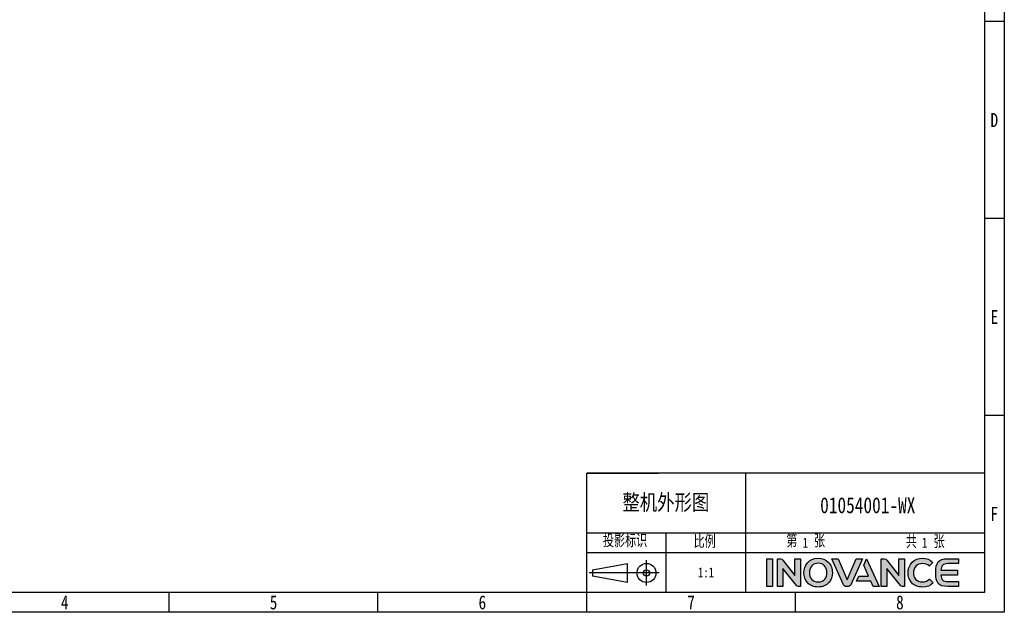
# Model space of a CAD drawing. Header units: millimetres. Extents: x -245 to 2192, y -983 to -162.
# Tile 40 of 49: x 1508 to 2192, y -983 to -571. Entities that reach past the tile are written whole.
import ezdxf
from ezdxf.enums import TextEntityAlignment as Align

# ---------------------------------------------------------------- set-up
doc = ezdxf.new("R2010")
doc.units = ezdxf.units.MM
doc.header["$LTSCALE"] = 30.734
doc.linetypes.add('DASHED', pattern=[0.2, 0.1, -0.1])
doc.layers.get('0').update_dxf_attribs({"linetype": 'CONTINUOUS'})
doc.layers.add('logo-蓝色', color=142, linetype='CONTINUOUS')
doc.layers.add('虚线', color=7, linetype='DASHED')
doc.styles.get("Standard").update_dxf_attribs({"font": 'txt', "width": 0.707})
doc.styles.add('仿宋体', font='STFANGSO.TTF', dxfattribs={"width": 0.8})

# ---------------------------------------------------------------- blocks, each defined once
blk = doc.blocks.new('3')
at = {"layer": 'logo-蓝色'}
h = blk.add_hatch(color=256, dxfattribs=at)
h.dxf.hatch_style = 1
edge = h.paths.add_edge_path()
edge.add_spline(control_points=[(8031.7, 154.4), (8031.7, 154.4), (8038.3, 154.4), (8038.3, 154.4), (8038.3, 154.4), (8038.3, 154.4), (8038.3, 187.8), (8038.3, 187.8), (8038.3, 187.8), (8038.3, 187.8), (8031.7, 187.8), (8031.7, 187.8), (8031.7, 187.8), (8031.7, 187.8), (8031.7, 154.4), (8031.7, 154.4)], knot_values=[0, 0, 0, 0, 0.25, 0.25, 0.25, 0.25, 0.5, 0.5, 0.5, 0.5, 0.75, 0.75, 0.75, 0.75, 1, 1, 1, 1], degree=3, periodic=1)
h = blk.add_hatch(color=256, dxfattribs=at)
h.dxf.hatch_style = 1
edge = h.paths.add_edge_path()
edge.add_spline(control_points=[(8065.4, 187.8), (8065.4, 187.8), (8065.4, 167.7), (8065.4, 167.7), (8065.4, 167.7), (8065.4, 167.7), (8050.7, 186.3), (8050.7, 186.3), (8050.7, 186.3), (8050, 187.2), (8049, 187.8), (8047.8, 187.8), (8047.8, 187.8), (8047.8, 187.8), (8044.2, 187.8), (8044.2, 187.8), (8044.2, 187.8), (8044.2, 187.8), (8044.2, 154.3), (8044.2, 154.3), (8044.2, 154.3), (8044.2, 154.3), (8050.8, 154.3), (8050.8, 154.3), (8050.8, 154.3), (8050.8, 154.3), (8050.8, 176.2), (8050.8, 176.2), (8050.8, 176.2), (8050.8, 176.2), (8067.4, 155.4), (8067.4, 155.4), (8067.4, 155.4), (8067.8, 154.7), (8068.6, 154.3), (8069.4, 154.3), (8069.4, 154.3), (8069.4, 154.3), (8072, 154.3), (8072, 154.3), (8072, 154.3), (8072, 154.3), (8072, 187.8), (8072, 187.8), (8072, 187.8), (8072, 187.8), (8065.4, 187.8), (8065.4, 187.8)], knot_values=[0, 0, 0, 0, 0.083333, 0.083333, 0.083333, 0.083333, 0.166667, 0.166667, 0.166667, 0.166667, 0.25, 0.25, 0.25, 0.25, 0.333333, 0.333333, 0.333333, 0.333333, 0.416667, 0.416667, 0.416667, 0.416667, 0.5, 0.5, 0.5, 0.5, 0.583333, 0.583333, 0.583333, 0.583333, 0.666667, 0.666667, 0.666667, 0.666667, 0.75, 0.75, 0.75, 0.75, 0.833333, 0.833333, 0.833333, 0.833333, 0.916667, 0.916667, 0.916667, 0.916667, 1, 1, 1, 1], degree=3, periodic=1)
h = blk.add_hatch(color=256, dxfattribs=at)
h.dxf.hatch_style = 1
edge = h.paths.add_edge_path(flags=16)
edge.add_spline(control_points=[(8086, 179.5), (8087.9, 181.4), (8090.4, 182.4), (8093.5, 182.4), (8093.5, 182.4), (8096.6, 182.4), (8099.1, 181.5), (8100.9, 179.6), (8100.9, 179.6), (8103, 177.5), (8104.1, 174.3), (8104.1, 170.9), (8104.1, 170.9), (8104, 165.5), (8101.2, 159.8), (8093.5, 159.8), (8093.5, 159.8), (8085.9, 159.8), (8083, 165.5), (8082.9, 170.8), (8082.9, 170.8), (8082.8, 174.2), (8083.9, 177.4), (8086, 179.5)], knot_values=[0, 0, 0, 0, 0.166667, 0.166667, 0.166667, 0.166667, 0.333333, 0.333333, 0.333333, 0.333333, 0.5, 0.5, 0.5, 0.5, 0.666667, 0.666667, 0.666667, 0.666667, 0.833333, 0.833333, 0.833333, 0.833333, 1, 1, 1, 1], degree=3, periodic=0)
edge = h.paths.add_edge_path()
edge.add_spline(control_points=[(8093.5, 188.5), (8081.7, 188.5), (8076.3, 179.4), (8076.3, 170.9), (8076.3, 170.9), (8076.3, 166.3), (8077.8, 162.1), (8080.5, 159), (8080.5, 159), (8083.6, 155.5), (8088.1, 153.7), (8093.5, 153.7), (8093.5, 153.7), (8098.9, 153.7), (8103.4, 155.5), (8106.4, 159.1), (8106.4, 159.1), (8109.1, 162.1), (8110.6, 166.4), (8110.6, 170.9), (8110.6, 170.9), (8110.7, 175.9), (8108.9, 180.5), (8105.7, 183.7), (8105.7, 183.7), (8102.7, 186.9), (8098.4, 188.5), (8093.5, 188.5)], knot_values=[0, 0, 0, 0, 0.142857, 0.142857, 0.142857, 0.142857, 0.285714, 0.285714, 0.285714, 0.285714, 0.428571, 0.428571, 0.428571, 0.428571, 0.571429, 0.571429, 0.571429, 0.571429, 0.714286, 0.714286, 0.714286, 0.714286, 0.857143, 0.857143, 0.857143, 0.857143, 1, 1, 1, 1], degree=3, periodic=0)
h = blk.add_hatch(color=256, dxfattribs=at)
h.dxf.hatch_style = 1
edge = h.paths.add_edge_path()
edge.add_spline(control_points=[(8139.4, 187.8), (8139.4, 187.8), (8128.4, 162.3), (8128.4, 162.3), (8128.4, 162.3), (8128.4, 162.3), (8117.5, 187.8), (8117.5, 187.8), (8117.5, 187.8), (8117.5, 187.8), (8110.1, 187.8), (8110.1, 187.8), (8110.1, 187.8), (8110.1, 187.8), (8124.1, 156.5), (8124.1, 156.5), (8124.1, 156.5), (8124.7, 155.3), (8125.9, 154.4), (8127.4, 154.4), (8127.4, 154.4), (8127.4, 154.4), (8127.4, 154.4), (8127.4, 154.4), (8127.4, 154.4), (8127.4, 154.4), (8129.4, 154.4), (8129.4, 154.4), (8129.4, 154.4), (8129.4, 154.4), (8129.5, 154.4), (8129.5, 154.4), (8129.5, 154.4), (8130.9, 154.4), (8132.2, 155.3), (8132.8, 156.5), (8132.8, 156.5), (8132.8, 156.5), (8146.8, 187.8), (8146.8, 187.8), (8146.8, 187.8), (8146.8, 187.8), (8139.4, 187.8), (8139.4, 187.8)], knot_values=[0, 0, 0, 0, 0.090909, 0.090909, 0.090909, 0.090909, 0.181818, 0.181818, 0.181818, 0.181818, 0.272727, 0.272727, 0.272727, 0.272727, 0.363636, 0.363636, 0.363636, 0.363636, 0.454545, 0.454545, 0.454545, 0.454545, 0.545455, 0.545455, 0.545455, 0.545455, 0.636364, 0.636364, 0.636364, 0.636364, 0.727273, 0.727273, 0.727273, 0.727273, 0.818182, 0.818182, 0.818182, 0.818182, 0.909091, 0.909091, 0.909091, 0.909091, 1, 1, 1, 1], degree=3, periodic=1)
h = blk.add_hatch(color=256, dxfattribs=at)
h.dxf.hatch_style = 1
edge = h.paths.add_edge_path()
edge.add_spline(control_points=[(8151.9, 187.8), (8151.9, 187.8), (8148.5, 180), (8148.5, 180), (8148.5, 180), (8148.5, 180), (8154.2, 166.8), (8154.2, 166.8), (8154.2, 166.8), (8154.2, 166.8), (8142.5, 166.8), (8142.5, 166.8), (8142.5, 166.8), (8142.5, 166.8), (8139.7, 160.6), (8139.7, 160.6), (8139.7, 160.6), (8139.7, 160.6), (8156.9, 160.6), (8156.9, 160.6), (8156.9, 160.6), (8156.9, 160.6), (8159.7, 154.4), (8159.7, 154.4), (8159.7, 154.4), (8159.7, 154.4), (8166.9, 154.4), (8166.9, 154.4), (8166.9, 154.4), (8166.9, 154.4), (8151.9, 187.8), (8151.9, 187.8)], knot_values=[0, 0, 0, 0, 0.125, 0.125, 0.125, 0.125, 0.25, 0.25, 0.25, 0.25, 0.375, 0.375, 0.375, 0.375, 0.5, 0.5, 0.5, 0.5, 0.625, 0.625, 0.625, 0.625, 0.75, 0.75, 0.75, 0.75, 0.875, 0.875, 0.875, 0.875, 1, 1, 1, 1], degree=3, periodic=1)
h = blk.add_hatch(color=256, dxfattribs=at)
h.dxf.hatch_style = 1
edge = h.paths.add_edge_path()
edge.add_spline(control_points=[(8190.9, 187.8), (8190.9, 187.8), (8190.9, 167.7), (8190.9, 167.7), (8190.9, 167.7), (8190.9, 167.7), (8176.2, 186.3), (8176.2, 186.3), (8176.2, 186.3), (8175.5, 187.2), (8174.5, 187.8), (8173.3, 187.8), (8173.3, 187.8), (8173.3, 187.8), (8169.7, 187.8), (8169.7, 187.8), (8169.7, 187.8), (8169.7, 187.8), (8169.7, 154.3), (8169.7, 154.3), (8169.7, 154.3), (8169.7, 154.3), (8176.3, 154.3), (8176.3, 154.3), (8176.3, 154.3), (8176.3, 154.3), (8176.3, 176.2), (8176.3, 176.2), (8176.3, 176.2), (8176.3, 176.2), (8192.9, 155.4), (8192.9, 155.4), (8192.9, 155.4), (8193.3, 154.7), (8194.1, 154.3), (8194.9, 154.3), (8194.9, 154.3), (8194.9, 154.3), (8197.5, 154.3), (8197.5, 154.3), (8197.5, 154.3), (8197.5, 154.3), (8197.5, 187.8), (8197.5, 187.8), (8197.5, 187.8), (8197.5, 187.8), (8190.9, 187.8), (8190.9, 187.8)], knot_values=[0, 0, 0, 0, 0.083333, 0.083333, 0.083333, 0.083333, 0.166667, 0.166667, 0.166667, 0.166667, 0.25, 0.25, 0.25, 0.25, 0.333333, 0.333333, 0.333333, 0.333333, 0.416667, 0.416667, 0.416667, 0.416667, 0.5, 0.5, 0.5, 0.5, 0.583333, 0.583333, 0.583333, 0.583333, 0.666667, 0.666667, 0.666667, 0.666667, 0.75, 0.75, 0.75, 0.75, 0.833333, 0.833333, 0.833333, 0.833333, 0.916667, 0.916667, 0.916667, 0.916667, 1, 1, 1, 1], degree=3, periodic=1)
h = blk.add_hatch(color=256, dxfattribs=at)
h.dxf.hatch_style = 1
edge = h.paths.add_edge_path()
edge.add_spline(control_points=[(8227.7, 163.2), (8225.7, 161.2), (8222.6, 159.9), (8219.6, 159.9), (8219.6, 159.9), (8211.4, 159.9), (8208.5, 165.6), (8208.4, 170.9), (8208.4, 170.9), (8208.4, 174.1), (8209.5, 177.1), (8211.6, 179.1), (8211.6, 179.1), (8213.5, 181.1), (8216.3, 182.1), (8219.6, 182.1), (8219.6, 182.1), (8222.6, 182.1), (8225.4, 181.1), (8227.4, 179.1), (8227.4, 179.1), (8227.4, 179.1), (8227.5, 178.9), (8227.5, 178.9), (8227.5, 178.9), (8227.5, 178.9), (8232, 183.2), (8232, 183.2), (8232, 183.2), (8232, 183.2), (8231.8, 183.4), (8231.8, 183.4), (8231.8, 183.4), (8228.4, 186.7), (8224.2, 188.5), (8219.6, 188.5), (8219.6, 188.5), (8214.4, 188.5), (8210, 186.8), (8206.8, 183.6), (8206.8, 183.6), (8203.7, 180.4), (8201.9, 175.8), (8201.9, 170.9), (8201.9, 170.9), (8201.9, 166.3), (8203.4, 162.1), (8206.1, 159), (8206.1, 159), (8209.2, 155.5), (8213.9, 153.7), (8219.6, 153.7), (8219.6, 153.7), (8224.6, 153.7), (8229, 155.4), (8232.3, 158.6), (8232.3, 158.6), (8232.3, 158.6), (8232.4, 158.8), (8232.4, 158.8), (8232.4, 158.8), (8232.4, 158.8), (8227.9, 163.4), (8227.9, 163.4), (8227.9, 163.4), (8227.9, 163.4), (8227.7, 163.2), (8227.7, 163.2)], knot_values=[0, 0, 0, 0, 0.058824, 0.058824, 0.058824, 0.058824, 0.117647, 0.117647, 0.117647, 0.117647, 0.176471, 0.176471, 0.176471, 0.176471, 0.235294, 0.235294, 0.235294, 0.235294, 0.294118, 0.294118, 0.294118, 0.294118, 0.352941, 0.352941, 0.352941, 0.352941, 0.411765, 0.411765, 0.411765, 0.411765, 0.470588, 0.470588, 0.470588, 0.470588, 0.529412, 0.529412, 0.529412, 0.529412, 0.588235, 0.588235, 0.588235, 0.588235, 0.647059, 0.647059, 0.647059, 0.647059, 0.705882, 0.705882, 0.705882, 0.705882, 0.764706, 0.764706, 0.764706, 0.764706, 0.823529, 0.823529, 0.823529, 0.823529, 0.882353, 0.882353, 0.882353, 0.882353, 0.941176, 0.941176, 0.941176, 0.941176, 1, 1, 1, 1], degree=3, periodic=0)
h = blk.add_hatch(color=256, dxfattribs=at)
h.dxf.hatch_style = 1
edge = h.paths.add_edge_path()
edge.add_spline(control_points=[(8250.3, 182), (8250.3, 182), (8262.8, 182), (8262.8, 182), (8262.8, 182), (8262.8, 182), (8262.8, 187.8), (8262.8, 187.8), (8262.8, 187.8), (8262.8, 187.8), (8250.1, 187.8), (8250.1, 187.8), (8250.1, 187.8), (8238.5, 187.8), (8235.3, 183.3), (8235.3, 171.5), (8235.3, 171.5), (8235.3, 171.5), (8235.3, 171.1), (8235.3, 171.1), (8235.3, 171.1), (8235.3, 171.1), (8235.3, 171.1), (8235.3, 171.1), (8235.3, 171.1), (8235.3, 171.1), (8235.3, 171.1), (8235.3, 171.1), (8235.3, 171.1), (8235.3, 171.1), (8235.3, 171.1), (8235.3, 171.1), (8235.3, 171.1), (8235.3, 171.1), (8235.3, 170.6), (8235.3, 170.6), (8235.3, 170.6), (8235.3, 158.8), (8238.5, 154.4), (8250.1, 154.4), (8250.1, 154.4), (8250.1, 154.4), (8262.8, 154.4), (8262.8, 154.4), (8262.8, 154.4), (8262.8, 154.4), (8262.8, 160.2), (8262.8, 160.2), (8262.8, 160.2), (8262.8, 160.2), (8250.3, 160.2), (8250.3, 160.2), (8250.3, 160.2), (8247.2, 160.2), (8244.9, 160.7), (8243.5, 162.3), (8243.5, 162.3), (8242.4, 163.6), (8241.9, 165.6), (8241.7, 168), (8241.7, 168), (8241.7, 168), (8261.7, 168), (8261.7, 168), (8261.7, 168), (8261.7, 168), (8261.7, 171.1), (8261.7, 171.1), (8261.7, 171.1), (8261.7, 171.1), (8261.7, 174.2), (8261.7, 174.2), (8261.7, 174.2), (8261.7, 174.2), (8241.7, 174.2), (8241.7, 174.2), (8241.7, 174.2), (8241.9, 176.5), (8242.4, 178.5), (8243.5, 179.8), (8243.5, 179.8), (8244.9, 181.4), (8247.2, 182), (8250.3, 182)], knot_values=[0, 0, 0, 0, 0.047619, 0.047619, 0.047619, 0.047619, 0.095238, 0.095238, 0.095238, 0.095238, 0.142857, 0.142857, 0.142857, 0.142857, 0.190476, 0.190476, 0.190476, 0.190476, 0.238095, 0.238095, 0.238095, 0.238095, 0.285714, 0.285714, 0.285714, 0.285714, 0.333333, 0.333333, 0.333333, 0.333333, 0.380952, 0.380952, 0.380952, 0.380952, 0.428571, 0.428571, 0.428571, 0.428571, 0.47619, 0.47619, 0.47619, 0.47619, 0.52381, 0.52381, 0.52381, 0.52381, 0.571429, 0.571429, 0.571429, 0.571429, 0.619048, 0.619048, 0.619048, 0.619048, 0.666667, 0.666667, 0.666667, 0.666667, 0.714286, 0.714286, 0.714286, 0.714286, 0.761905, 0.761905, 0.761905, 0.761905, 0.809524, 0.809524, 0.809524, 0.809524, 0.857143, 0.857143, 0.857143, 0.857143, 0.904762, 0.904762, 0.904762, 0.904762, 0.952381, 0.952381, 0.952381, 0.952381, 1, 1, 1, 1], degree=3, periodic=0)
at = {"color": 2}
for p, q in [((8318.1, 836), (8294.1, 836)), ((8318.1, 598.4), (8294.1, 598.4)), ((8318.1, 360.8), (8294.1, 360.8)), ((8294.1, 291.2), (7814.1, 291.2)), ((7814.1, 147.2), (7814.1, 291.2)), ((7814.1, 291.2), (7900.5, 291.2)), ((8006.1, 147.2), (8006.1, 291.2)), ((7814.1, 147.2), (7814.1, 219.2)), ((7814.1, 219.2), (7900.5, 219.2)), ((7814.1, 219.2), (8294.1, 219.2)), ((7910.1, 147.2), (7910.1, 219.2)), ((7814.1, 195.2), (8006.1, 195.2)), ((7821, 174.6), (7863.2, 182.2)), ((7863.2, 159.2), (7863.2, 182.2)), ((7886.2, 155.4), (7886.2, 186.1)), ((7901.6, 170.7), (7817.1, 170.7)), ((7821, 174.6), (7821, 166.9)), ((7863.2, 159.2), (7821, 166.9)), ((7310.1, 123.2), (7310.1, 147.2)), ((7562.1, 123.2), (7562.1, 147.2)), ((7814.1, 123.2), (7814.1, 147.2)), ((8066.1, 123.2), (8066.1, 147.2))]:
    blk.add_line(p, q, dxfattribs=at)
for points in [[(6302.1, 123.2), (6302.1, 1548.8), (8318.1, 1548.8), (8318.1, 123.2)], [(6422.1, 147.2), (6422.1, 1524.8), (8294.1, 1524.8), (8294.1, 147.2)], [(8006.1, 195.2), (8294.1, 195.2), (8294.1, 147.2), (8006.1, 147.2)]]:
    blk.add_lwpolyline(points, close=True, dxfattribs=at)
for radius in [11.5, 3.84]:
    blk.add_circle((7886.2, 170.7), radius, dxfattribs=at)
at = {"layer": 'logo-蓝色'}
for points, knots in [([(8031.7, 154.4), (8031.7, 154.4), (8038.3, 154.4), (8038.3, 154.4), (8038.3, 154.4), (8038.3, 154.4), (8038.3, 187.8), (8038.3, 187.8), (8038.3, 187.8), (8038.3, 187.8), (8031.7, 187.8), (8031.7, 187.8), (8031.7, 187.8), (8031.7, 187.8), (8031.7, 154.4), (8031.7, 154.4)], [0, 0, 0, 0, 0.25, 0.25, 0.25, 0.25, 0.5, 0.5, 0.5, 0.5, 0.75, 0.75, 0.75, 0.75, 1, 1, 1, 1]), ([(8065.4, 187.8), (8065.4, 187.8), (8065.4, 167.7), (8065.4, 167.7), (8065.4, 167.7), (8065.4, 167.7), (8050.7, 186.3), (8050.7, 186.3), (8050.7, 186.3), (8050, 187.2), (8049, 187.8), (8047.8, 187.8), (8047.8, 187.8), (8047.8, 187.8), (8044.2, 187.8), (8044.2, 187.8), (8044.2, 187.8), (8044.2, 187.8), (8044.2, 154.3), (8044.2, 154.3), (8044.2, 154.3), (8044.2, 154.3), (8050.8, 154.3), (8050.8, 154.3), (8050.8, 154.3), (8050.8, 154.3), (8050.8, 176.2), (8050.8, 176.2), (8050.8, 176.2), (8050.8, 176.2), (8067.4, 155.4), (8067.4, 155.4), (8067.4, 155.4), (8067.8, 154.7), (8068.6, 154.3), (8069.4, 154.3), (8069.4, 154.3), (8069.4, 154.3), (8072, 154.3), (8072, 154.3), (8072, 154.3), (8072, 154.3), (8072, 187.8), (8072, 187.8), (8072, 187.8), (8072, 187.8), (8065.4, 187.8), (8065.4, 187.8)], [0, 0, 0, 0, 0.083333, 0.083333, 0.083333, 0.083333, 0.166667, 0.166667, 0.166667, 0.166667, 0.25, 0.25, 0.25, 0.25, 0.333333, 0.333333, 0.333333, 0.333333, 0.416667, 0.416667, 0.416667, 0.416667, 0.5, 0.5, 0.5, 0.5, 0.583333, 0.583333, 0.583333, 0.583333, 0.666667, 0.666667, 0.666667, 0.666667, 0.75, 0.75, 0.75, 0.75, 0.833333, 0.833333, 0.833333, 0.833333, 0.916667, 0.916667, 0.916667, 0.916667, 1, 1, 1, 1]), ([(8093.5, 188.5), (8081.7, 188.5), (8076.3, 179.4), (8076.3, 170.9), (8076.3, 170.9), (8076.3, 166.3), (8077.8, 162.1), (8080.5, 159), (8080.5, 159), (8083.6, 155.5), (8088.1, 153.7), (8093.5, 153.7), (8093.5, 153.7), (8098.9, 153.7), (8103.4, 155.5), (8106.4, 159.1), (8106.4, 159.1), (8109.1, 162.1), (8110.6, 166.4), (8110.6, 170.9), (8110.6, 170.9), (8110.7, 175.9), (8108.9, 180.5), (8105.7, 183.7), (8105.7, 183.7), (8102.7, 186.9), (8098.4, 188.5), (8093.5, 188.5)], [0, 0, 0, 0, 0.142857, 0.142857, 0.142857, 0.142857, 0.285714, 0.285714, 0.285714, 0.285714, 0.428571, 0.428571, 0.428571, 0.428571, 0.571429, 0.571429, 0.571429, 0.571429, 0.714286, 0.714286, 0.714286, 0.714286, 0.857143, 0.857143, 0.857143, 0.857143, 1, 1, 1, 1]), ([(8086, 179.5), (8087.9, 181.4), (8090.4, 182.4), (8093.5, 182.4), (8093.5, 182.4), (8096.6, 182.4), (8099.1, 181.5), (8100.9, 179.6), (8100.9, 179.6), (8103, 177.5), (8104.1, 174.3), (8104.1, 170.9), (8104.1, 170.9), (8104, 165.5), (8101.2, 159.8), (8093.5, 159.8), (8093.5, 159.8), (8085.9, 159.8), (8083, 165.5), (8082.9, 170.8), (8082.9, 170.8), (8082.8, 174.2), (8083.9, 177.4), (8086, 179.5)], [0, 0, 0, 0, 0.166667, 0.166667, 0.166667, 0.166667, 0.333333, 0.333333, 0.333333, 0.333333, 0.5, 0.5, 0.5, 0.5, 0.666667, 0.666667, 0.666667, 0.666667, 0.833333, 0.833333, 0.833333, 0.833333, 1, 1, 1, 1]), ([(8139.4, 187.8), (8139.4, 187.8), (8128.4, 162.3), (8128.4, 162.3), (8128.4, 162.3), (8128.4, 162.3), (8117.5, 187.8), (8117.5, 187.8), (8117.5, 187.8), (8117.5, 187.8), (8110.1, 187.8), (8110.1, 187.8), (8110.1, 187.8), (8110.1, 187.8), (8124.1, 156.5), (8124.1, 156.5), (8124.1, 156.5), (8124.7, 155.3), (8125.9, 154.4), (8127.4, 154.4), (8127.4, 154.4), (8127.4, 154.4), (8127.4, 154.4), (8127.4, 154.4), (8127.4, 154.4), (8127.4, 154.4), (8129.4, 154.4), (8129.4, 154.4), (8129.4, 154.4), (8129.4, 154.4), (8129.5, 154.4), (8129.5, 154.4), (8129.5, 154.4), (8130.9, 154.4), (8132.2, 155.3), (8132.8, 156.5), (8132.8, 156.5), (8132.8, 156.5), (8146.8, 187.8), (8146.8, 187.8), (8146.8, 187.8), (8146.8, 187.8), (8139.4, 187.8), (8139.4, 187.8)], [0, 0, 0, 0, 0.090909, 0.090909, 0.090909, 0.090909, 0.181818, 0.181818, 0.181818, 0.181818, 0.272727, 0.272727, 0.272727, 0.272727, 0.363636, 0.363636, 0.363636, 0.363636, 0.454545, 0.454545, 0.454545, 0.454545, 0.545455, 0.545455, 0.545455, 0.545455, 0.636364, 0.636364, 0.636364, 0.636364, 0.727273, 0.727273, 0.727273, 0.727273, 0.818182, 0.818182, 0.818182, 0.818182, 0.909091, 0.909091, 0.909091, 0.909091, 1, 1, 1, 1]), ([(8151.9, 187.8), (8151.9, 187.8), (8148.5, 180), (8148.5, 180), (8148.5, 180), (8148.5, 180), (8154.2, 166.8), (8154.2, 166.8), (8154.2, 166.8), (8154.2, 166.8), (8142.5, 166.8), (8142.5, 166.8), (8142.5, 166.8), (8142.5, 166.8), (8139.7, 160.6), (8139.7, 160.6), (8139.7, 160.6), (8139.7, 160.6), (8156.9, 160.6), (8156.9, 160.6), (8156.9, 160.6), (8156.9, 160.6), (8159.7, 154.4), (8159.7, 154.4), (8159.7, 154.4), (8159.7, 154.4), (8166.9, 154.4), (8166.9, 154.4), (8166.9, 154.4), (8166.9, 154.4), (8151.9, 187.8), (8151.9, 187.8)], [0, 0, 0, 0, 0.125, 0.125, 0.125, 0.125, 0.25, 0.25, 0.25, 0.25, 0.375, 0.375, 0.375, 0.375, 0.5, 0.5, 0.5, 0.5, 0.625, 0.625, 0.625, 0.625, 0.75, 0.75, 0.75, 0.75, 0.875, 0.875, 0.875, 0.875, 1, 1, 1, 1]), ([(8190.9, 187.8), (8190.9, 187.8), (8190.9, 167.7), (8190.9, 167.7), (8190.9, 167.7), (8190.9, 167.7), (8176.2, 186.3), (8176.2, 186.3), (8176.2, 186.3), (8175.5, 187.2), (8174.5, 187.8), (8173.3, 187.8), (8173.3, 187.8), (8173.3, 187.8), (8169.7, 187.8), (8169.7, 187.8), (8169.7, 187.8), (8169.7, 187.8), (8169.7, 154.3), (8169.7, 154.3), (8169.7, 154.3), (8169.7, 154.3), (8176.3, 154.3), (8176.3, 154.3), (8176.3, 154.3), (8176.3, 154.3), (8176.3, 176.2), (8176.3, 176.2), (8176.3, 176.2), (8176.3, 176.2), (8192.9, 155.4), (8192.9, 155.4), (8192.9, 155.4), (8193.3, 154.7), (8194.1, 154.3), (8194.9, 154.3), (8194.9, 154.3), (8194.9, 154.3), (8197.5, 154.3), (8197.5, 154.3), (8197.5, 154.3), (8197.5, 154.3), (8197.5, 187.8), (8197.5, 187.8), (8197.5, 187.8), (8197.5, 187.8), (8190.9, 187.8), (8190.9, 187.8)], [0, 0, 0, 0, 0.083333, 0.083333, 0.083333, 0.083333, 0.166667, 0.166667, 0.166667, 0.166667, 0.25, 0.25, 0.25, 0.25, 0.333333, 0.333333, 0.333333, 0.333333, 0.416667, 0.416667, 0.416667, 0.416667, 0.5, 0.5, 0.5, 0.5, 0.583333, 0.583333, 0.583333, 0.583333, 0.666667, 0.666667, 0.666667, 0.666667, 0.75, 0.75, 0.75, 0.75, 0.833333, 0.833333, 0.833333, 0.833333, 0.916667, 0.916667, 0.916667, 0.916667, 1, 1, 1, 1]), ([(8227.7, 163.2), (8225.7, 161.2), (8222.6, 159.9), (8219.6, 159.9), (8219.6, 159.9), (8211.4, 159.9), (8208.5, 165.6), (8208.4, 170.9), (8208.4, 170.9), (8208.4, 174.1), (8209.5, 177.1), (8211.6, 179.1), (8211.6, 179.1), (8213.5, 181.1), (8216.3, 182.1), (8219.6, 182.1), (8219.6, 182.1), (8222.6, 182.1), (8225.4, 181.1), (8227.4, 179.1), (8227.4, 179.1), (8227.4, 179.1), (8227.5, 178.9), (8227.5, 178.9), (8227.5, 178.9), (8227.5, 178.9), (8232, 183.2), (8232, 183.2), (8232, 183.2), (8232, 183.2), (8231.8, 183.4), (8231.8, 183.4), (8231.8, 183.4), (8228.4, 186.7), (8224.2, 188.5), (8219.6, 188.5), (8219.6, 188.5), (8214.4, 188.5), (8210, 186.8), (8206.8, 183.6), (8206.8, 183.6), (8203.7, 180.4), (8201.9, 175.8), (8201.9, 170.9), (8201.9, 170.9), (8201.9, 166.3), (8203.4, 162.1), (8206.1, 159), (8206.1, 159), (8209.2, 155.5), (8213.9, 153.7), (8219.6, 153.7), (8219.6, 153.7), (8224.6, 153.7), (8229, 155.4), (8232.3, 158.6), (8232.3, 158.6), (8232.3, 158.6), (8232.4, 158.8), (8232.4, 158.8), (8232.4, 158.8), (8232.4, 158.8), (8227.9, 163.4), (8227.9, 163.4), (8227.9, 163.4), (8227.9, 163.4), (8227.7, 163.2), (8227.7, 163.2)], [0, 0, 0, 0, 0.058824, 0.058824, 0.058824, 0.058824, 0.117647, 0.117647, 0.117647, 0.117647, 0.176471, 0.176471, 0.176471, 0.176471, 0.235294, 0.235294, 0.235294, 0.235294, 0.294118, 0.294118, 0.294118, 0.294118, 0.352941, 0.352941, 0.352941, 0.352941, 0.411765, 0.411765, 0.411765, 0.411765, 0.470588, 0.470588, 0.470588, 0.470588, 0.529412, 0.529412, 0.529412, 0.529412, 0.588235, 0.588235, 0.588235, 0.588235, 0.647059, 0.647059, 0.647059, 0.647059, 0.705882, 0.705882, 0.705882, 0.705882, 0.764706, 0.764706, 0.764706, 0.764706, 0.823529, 0.823529, 0.823529, 0.823529, 0.882353, 0.882353, 0.882353, 0.882353, 0.941176, 0.941176, 0.941176, 0.941176, 1, 1, 1, 1]), ([(8250.3, 182), (8250.3, 182), (8262.8, 182), (8262.8, 182), (8262.8, 182), (8262.8, 182), (8262.8, 187.8), (8262.8, 187.8), (8262.8, 187.8), (8262.8, 187.8), (8250.1, 187.8), (8250.1, 187.8), (8250.1, 187.8), (8238.5, 187.8), (8235.3, 183.3), (8235.3, 171.5), (8235.3, 171.5), (8235.3, 171.5), (8235.3, 171.1), (8235.3, 171.1), (8235.3, 171.1), (8235.3, 171.1), (8235.3, 171.1), (8235.3, 171.1), (8235.3, 171.1), (8235.3, 171.1), (8235.3, 171.1), (8235.3, 171.1), (8235.3, 171.1), (8235.3, 171.1), (8235.3, 171.1), (8235.3, 171.1), (8235.3, 171.1), (8235.3, 171.1), (8235.3, 170.6), (8235.3, 170.6), (8235.3, 170.6), (8235.3, 158.8), (8238.5, 154.4), (8250.1, 154.4), (8250.1, 154.4), (8250.1, 154.4), (8262.8, 154.4), (8262.8, 154.4), (8262.8, 154.4), (8262.8, 154.4), (8262.8, 160.2), (8262.8, 160.2), (8262.8, 160.2), (8262.8, 160.2), (8250.3, 160.2), (8250.3, 160.2), (8250.3, 160.2), (8247.2, 160.2), (8244.9, 160.7), (8243.5, 162.3), (8243.5, 162.3), (8242.4, 163.6), (8241.9, 165.6), (8241.7, 168), (8241.7, 168), (8241.7, 168), (8261.7, 168), (8261.7, 168), (8261.7, 168), (8261.7, 168), (8261.7, 171.1), (8261.7, 171.1), (8261.7, 171.1), (8261.7, 171.1), (8261.7, 174.2), (8261.7, 174.2), (8261.7, 174.2), (8261.7, 174.2), (8241.7, 174.2), (8241.7, 174.2), (8241.7, 174.2), (8241.9, 176.5), (8242.4, 178.5), (8243.5, 179.8), (8243.5, 179.8), (8244.9, 181.4), (8247.2, 182), (8250.3, 182)], [0, 0, 0, 0, 0.047619, 0.047619, 0.047619, 0.047619, 0.095238, 0.095238, 0.095238, 0.095238, 0.142857, 0.142857, 0.142857, 0.142857, 0.190476, 0.190476, 0.190476, 0.190476, 0.238095, 0.238095, 0.238095, 0.238095, 0.285714, 0.285714, 0.285714, 0.285714, 0.333333, 0.333333, 0.333333, 0.333333, 0.380952, 0.380952, 0.380952, 0.380952, 0.428571, 0.428571, 0.428571, 0.428571, 0.47619, 0.47619, 0.47619, 0.47619, 0.52381, 0.52381, 0.52381, 0.52381, 0.571429, 0.571429, 0.571429, 0.571429, 0.619048, 0.619048, 0.619048, 0.619048, 0.666667, 0.666667, 0.666667, 0.666667, 0.714286, 0.714286, 0.714286, 0.714286, 0.761905, 0.761905, 0.761905, 0.761905, 0.809524, 0.809524, 0.809524, 0.809524, 0.857143, 0.857143, 0.857143, 0.857143, 0.904762, 0.904762, 0.904762, 0.904762, 0.952381, 0.952381, 0.952381, 0.952381, 1, 1, 1, 1])]:
    blk.add_open_spline(points, degree=3, knots=knots, dxfattribs=at)
at = {"color": 2, "width": 0.8}
for s, p in [('D', (8306.1, 717.2)), ('E', (8306.1, 479.6)), ('F', (8306.1, 242)), ('4', (7184.1, 135.2)), ('5', (7436.1, 135.2)), ('6', (7688.1, 135.2)), ('7', (7940.1, 135.2)), ('8', (8192.1, 135.2))]:
    blk.add_text(s, height=16.8, dxfattribs=at).set_placement(p, align=Align.MIDDLE_CENTER)

msp = doc.modelspace()

# ---------------------------------------------------------------- block references
ref = msp.add_blockref('3', (-2596.83, -1053.65), dxfattribs=dict(xscale=0.575736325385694, yscale=0.575736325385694, zscale=0.575736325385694))
ref.add_attrib('比例', '1:1', dxfattribs={"color": 7, "height": 6.909, "width": 0.8}).set_placement((1984.96, -955.07), align=Align.MIDDLE)
ref.add_attrib('总页数', '1', dxfattribs={"color": 2, "height": 6.91, "width": 0.8}).set_placement((2136.95, -934.34), align=Align.MIDDLE)
ref.add_attrib('当前页', '1', dxfattribs={"color": 2, "height": 6.91, "width": 0.8}).set_placement((2054.04, -934.34), align=Align.MIDDLE)
ref.add_attrib('整机外形图', '整机外形图', dxfattribs={"color": 2, "height": 11.054, "style": '仿宋体', "width": 0.8}).set_placement((1957.02, -906.12), align=Align.MIDDLE)
ref.add_attrib('编号', '01054001-WX', dxfattribs={"color": 7, "height": 11.0541, "width": 0.8}).set_placement((2097.33, -908.4), align=Align.MIDDLE)

# ---------------------------------------------------------------- texts
at = {"layer": '虚线', "color": 2, "char_height": 8, "attachment_point": 1}
for s, insert in [('{\\fFangSong|b1|i0|c134|p49;投影标识}', (1913.27, -928.67)), ('{\\fFangSong|b1|i0|c134|p49;比例}', (1976.28, -929.24)), ('{\\fFangSong|b1|i0|c134|p49;第   张}', (2040.68, -928.84)), ('{\\fFangSong|b1|i0|c134|p49;共   张}', (2123.79, -929.31))]:
    msp.add_mtext_dynamic_manual_height_columns(s, width=117.2576, gutter_width=12.5, heights=[0], dxfattribs=dict(at, insert=insert))

doc.saveas('drawing.dxf')
